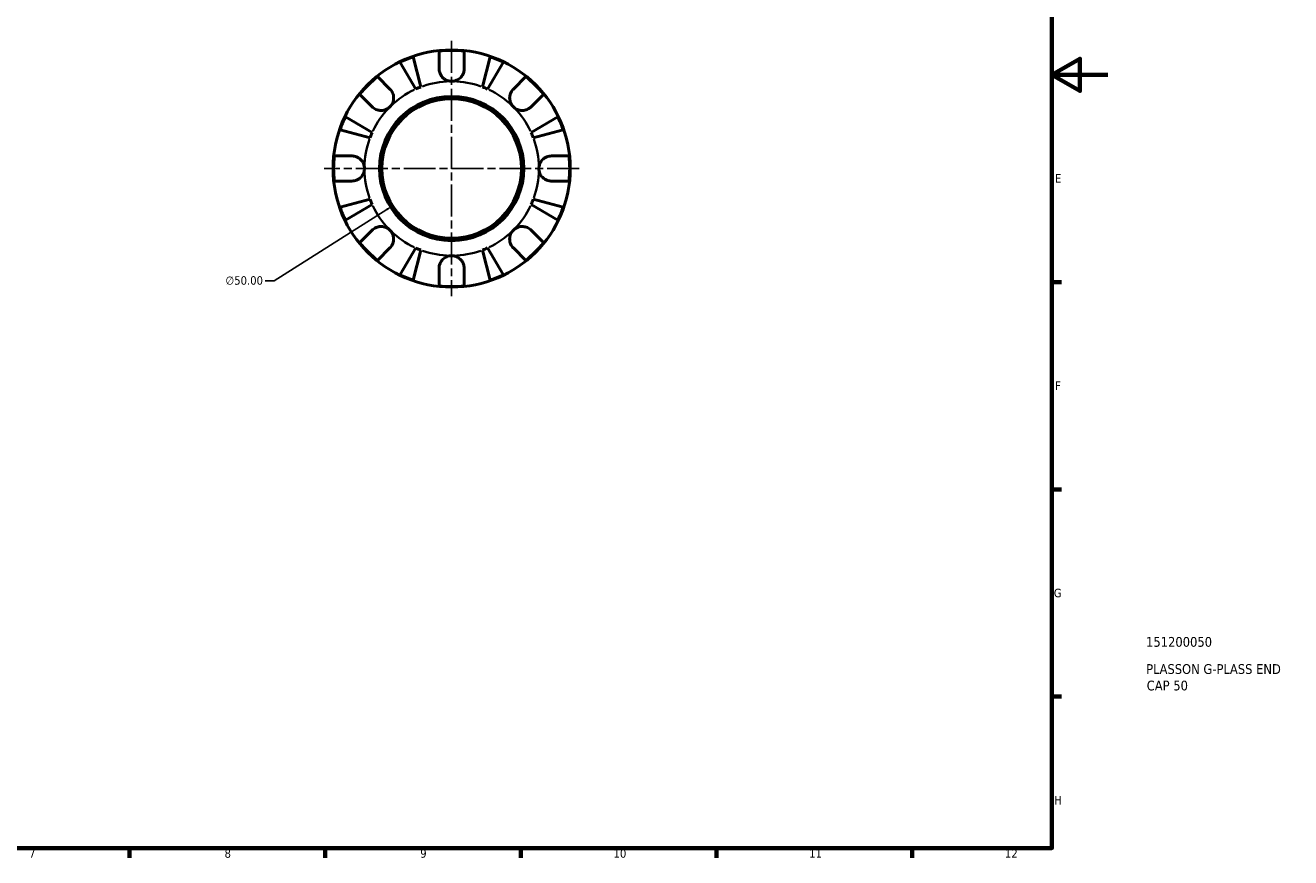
# Model space of a CAD drawing. Header units: millimetres. Extents: x 0 to 907, y 0 to 594.
# Tile 3 of 4: x 453 to 907, y 17 to 315. Entities that reach past the tile are written whole.
import ezdxf

# ---------------------------------------------------------------- set-up
doc = ezdxf.new("R2010")
doc.units = ezdxf.units.MM
doc.linetypes.add('CHAIN', pattern=[0.7087, 0.4724, -0.0591, 0.1181, -0.0591])
for name, color, linetype, lineweight in [('Border (ANSI)', 7, 'Continuous', 70), ('Center Mark (ANSI)', 7, 'Continuous', 25), ('Dimension (ANSI)', 7, 'Continuous', 25), ('Title (ISO)', 7, 'Continuous', 50), ('Visible (ANSI)', 7, 'Continuous', 50), ('Visible Narrow (ANSI)', 7, 'Continuous', 35)]:
    doc.layers.add(name, color=color, linetype=linetype, lineweight=lineweight)
doc.styles.add('Note Text (ANSI)', font='tahoma.ttf')
doc.styles.add('Note Text (ISO)', font='tahoma.ttf')
doc.dimstyles.new('Default - mm (ANSI)', dxfattribs={"dimtxt": 3.048, "dimasz": 2.5, "dimexe": 3.175, "dimexo": 1.6002, "dimgap": 0.8, "dimtad": 0, "dimtoh": 1, "dimrnd": 1e-08, "dimzin": 4, "dimdsep": 46, "dimtxsty": 'Note Text (ANSI)', "dimcen": 0.09, "dimdle": 10, "dimclrd": 256, "dimclre": 256, "dimclrt": 256, "dimadec": 1, "dimazin": 1, "dimtfac": 1, "dimtofl": 0, "dimtmove": 0, "dimatfit": 3, "dimfxl": 1, "dimtolj": 1, "dimtzin": 4, "dimlwd": -1, "dimlwe": -1, "dimarcsym": 0})

# ---------------------------------------------------------------- blocks, each defined once
blk = doc.blocks.new('Borders Default Border')
at = {"layer": 'Border (ANSI)'}
for p, q in [((821, 222.75), (824.45, 222.75)), ((821, 148.5), (824.45, 148.5)), ((821, 74.25), (824.45, 74.25)), ((490.58, 20), (490.58, 16.55)), ((560.67, 20), (560.67, 16.55)), ((630.75, 20), (630.75, 16.55)), ((700.83, 20), (700.83, 16.55)), ((770.92, 20), (770.92, 16.55))]:
    blk.add_line(p, q, dxfattribs=at)
at = {"layer": 'Border (ANSI)', "flags": 128}
for points in [[(20, 20), (20, 574), (821, 574), (821, 20), (20, 20)], [(841, 297), (821, 297), (831, 302.77), (831, 291.23), (821, 297)]]:
    blk.add_lwpolyline(points, dxfattribs=at)
at = {"layer": 'Border (ANSI)', "attachment_point": 7, "style": 'Note Text (ANSI)'}
for s, insert, char_height in [('E', (822.05, 258.35), 3.05), ('F', (822.14, 184.1), 3.05), ('G', (821.66, 109.79), 3.05), ('H', (821.81, 35.6), 3.05), ('7', (454.6, 16.55), 3.05), ('8', (524.63, 16.48), 3.05), ('9', (594.7, 16.49), 3.05), ('10', (663.96, 16.49), 3.048), ('11', (734.04, 16.55), 3.048), ('12', (804.13, 16.55), 3.048)]:
    blk.add_mtext(s, dxfattribs=dict(at, insert=insert, char_height=char_height))
blk = doc.blocks.new('Title Blocks ISO')
at = {"layer": 'Title (ISO)', "style": 'Note Text (ISO)'}
for tag, p in [('PART_NUMBER_001', (33.69, 72.11)), ('DESCRIPTION_001', (33.74, 62.38)), ('DESCRIPTION_002', (33.94, 56.47))]:
    blk.add_attdef(tag, p, '', height=3.5, dxfattribs=at)
blk = doc.blocks.new('*D8')
at = {"layer": 'Defpoints', "color": 0, "transparency": 16777216}
for p in [(627.1, 276.79), (584.84, 250.07)]:
    blk.add_point(p, dxfattribs=at)
at = {"layer": 'Dimension (ANSI)', "transparency": 16777216}
for p, q in [((605.88, 263.43), (606.06, 263.43)), ((605.97, 263.34), (605.97, 263.52)), ((542.36, 223.21), (582.72, 248.73)), ((539.14, 223.21), (542.36, 223.21))]:
    blk.add_line(p, q, dxfattribs=at)
blk.add_solid([(582.5, 249.08), (582.95, 248.38), (584.84, 250.07)], dxfattribs=at)
at = {"layer": 'Dimension (ANSI)', "transparency": 16777216, "insert": (524.95, 224.85), "char_height": 3.048, "attachment_point": 1, "style": 'Note Text (ANSI)'}
blk.add_mtext('\\A1;∅50.00', dxfattribs=at)

msp = doc.modelspace()

# ---------------------------------------------------------------- linework, layer by layer
at = {"layer": 'Center Mark (ANSI)', "linetype": 'CHAIN', "ltscale": 24.192183}
for p, q in [((605.967, 309.102), (605.967, 217.752)), ((651.642, 263.427), (560.292, 263.427))]:
    msp.add_line(p, q, dxfattribs=at)
at = {"layer": 'Visible (ANSI)'}
for p, q in [((601.467, 299.177), (601.467, 305.46)), ((610.467, 305.46), (610.467, 299.177)), ((593.09, 291.901), (587.472, 301.439)), ((592.166, 303.384), (594.938, 292.667)), ((616.996, 292.667), (619.767, 303.384)), ((624.462, 301.439), (618.843, 291.901)), ((579.427, 296.331), (583.87, 291.888)), ((628.064, 291.888), (632.506, 296.331)), ((577.506, 285.524), (573.063, 289.967)), ((638.87, 289.967), (634.428, 285.524)), ((567.955, 281.922), (577.493, 276.304)), ((634.44, 276.304), (643.979, 281.922)), ((576.728, 274.456), (566.01, 277.228)), ((645.923, 277.228), (635.206, 274.456)), ((563.934, 267.927), (570.217, 267.927)), ((641.717, 267.927), (647.999, 267.927)), ((570.217, 258.927), (563.934, 258.927)), ((647.999, 258.927), (641.717, 258.927)), ((566.01, 249.627), (576.728, 252.399)), ((577.493, 250.551), (567.955, 244.932)), ((643.979, 244.932), (634.44, 250.551)), ((635.206, 252.399), (645.923, 249.627)), ((573.063, 236.888), (577.506, 241.33)), ((634.428, 241.33), (638.87, 236.888)), ((583.87, 234.966), (579.427, 230.524)), ((587.472, 225.415), (593.09, 234.954)), ((594.938, 234.188), (592.166, 223.471)), ((619.767, 223.471), (616.996, 234.188)), ((618.843, 234.954), (624.462, 225.415)), ((632.506, 230.524), (628.064, 234.966)), ((601.467, 221.395), (601.467, 227.677)), ((610.467, 227.677), (610.467, 221.395))]:
    msp.add_line(p, q, dxfattribs=at)
for radius in [42.5, 25.85, 25]:
    msp.add_circle((605.967, 263.427), radius, dxfattribs=at)
for radius, start, end in [(42.273, 83.88919, 96.11081), (42.273, 109.05437, 115.94563), (42.273, 64.05437, 70.94563), (42.273, 128.88919, 141.11081), (42.273, 38.88919, 51.11081), (31.25, 110.66622, 114.33378), (31.25, 65.66622, 69.33378), (42.273, 154.05437, 160.94563), (42.273, 19.05437, 25.94563), (31.25, 155.66622, 159.33378), (31.25, 20.66622, 24.33378), (42.273, 173.88919, 186.11081), (42.273, 353.88919, 6.11081), (42.273, 199.05437, 205.94563), (31.25, 200.66622, 204.33378), (31.25, 335.66622, 339.33378), (42.273, 334.05437, 340.94563), (42.273, 218.88919, 231.11081), (42.273, 308.88919, 321.11081), (31.25, 245.66622, 249.33378), (31.25, 290.66622, 294.33378), (42.273, 244.05437, 250.94563), (42.273, 289.05437, 295.94563), (42.273, 263.88919, 276.11081)]:
    msp.add_arc((605.967, 263.427), radius, start, end, dxfattribs=at)
for points, knots in [([(605.967, 294.677), (605.548, 294.677), (605.132, 294.736), (604.242, 294.99), (603.782, 295.211), (602.993, 295.769), (602.661, 296.09), (602.145, 296.769), (601.95, 297.112), (601.71, 297.696), (601.638, 297.926), (601.535, 298.367), (601.502, 298.577), (601.472, 298.918), (601.467, 299.048), (601.467, 299.177)], [0, 0, 0, 0, 0.1255823, 0.1255823, 0.27758688, 0.27758688, 0.41565829, 0.41565829, 0.53558864, 0.53558864, 0.6106285, 0.6106285, 0.67830711, 0.67830711, 0.7205994, 0.7205994, 0.7205994, 0.7205994]), ([(610.467, 299.177), (610.467, 298.968), (610.452, 298.757), (610.392, 298.335), (610.347, 298.125), (610.21, 297.655), (610.109, 297.398), (609.758, 296.703), (609.458, 296.293), (608.689, 295.551), (608.217, 295.24), (607.151, 294.796), (606.562, 294.677), (605.967, 294.677)], [-0.72877811, -0.72877811, -0.72877811, -0.72877811, -0.65864576, -0.65864576, -0.58948737, -0.58948737, -0.50282865, -0.50282865, -0.34782332, -0.34782332, -0.17870564, -0.17870564, 0, 0, 0, 0]), ([(583.87, 291.888), (583.959, 291.799), (584.045, 291.706), (584.312, 291.388), (584.479, 291.149), (584.775, 290.615), (584.9, 290.321), (585.127, 289.573), (585.193, 289.114), (585.18, 288.081), (585.066, 287.521), (584.623, 286.445), (584.29, 285.945), (583.87, 285.524)], [-0.72474413, -0.72474413, -0.72474413, -0.72474413, -0.68292689, -0.68292689, -0.58946764, -0.58946764, -0.49014387, -0.49014387, -0.34933517, -0.34933517, -0.17856496, -0.17856496, 0, 0, 0, 0]), ([(628.064, 285.524), (627.823, 285.766), (627.61, 286.033), (627.236, 286.632), (627.081, 286.963), (626.816, 287.775), (626.741, 288.261), (626.75, 289.212), (626.826, 289.667), (627.065, 290.4), (627.193, 290.686), (627.496, 291.212), (627.667, 291.45), (627.924, 291.744), (627.993, 291.817), (628.064, 291.888)], [0, 0, 0, 0, 0.10230486, 0.10230486, 0.2116531, 0.2116531, 0.35868741, 0.35868741, 0.49861539, 0.49861539, 0.59613895, 0.59613895, 0.69034298, 0.69034298, 0.72355027, 0.72355027, 0.72355027, 0.72355027]), ([(583.87, 285.524), (583.628, 285.283), (583.361, 285.07), (582.762, 284.697), (582.431, 284.542), (581.619, 284.277), (581.133, 284.202), (580.182, 284.211), (579.727, 284.287), (578.994, 284.525), (578.708, 284.654), (578.182, 284.956), (577.944, 285.128), (577.65, 285.385), (577.577, 285.454), (577.506, 285.524)], [0, 0, 0, 0, 0.10230486, 0.10230486, 0.2116531, 0.2116531, 0.35868741, 0.35868741, 0.49861539, 0.49861539, 0.59613895, 0.59613895, 0.69034298, 0.69034298, 0.72355027, 0.72355027, 0.72355027, 0.72355027]), ([(634.428, 285.524), (634.338, 285.435), (634.245, 285.349), (633.928, 285.082), (633.688, 284.915), (633.154, 284.619), (632.86, 284.494), (632.113, 284.267), (631.653, 284.201), (630.621, 284.214), (630.06, 284.328), (628.985, 284.771), (628.485, 285.104), (628.064, 285.524)], [-0.72474413, -0.72474413, -0.72474413, -0.72474413, -0.68292689, -0.68292689, -0.58946764, -0.58946764, -0.49014387, -0.49014387, -0.34933517, -0.34933517, -0.17856496, -0.17856496, 0, 0, 0, 0]), ([(570.217, 267.927), (570.372, 267.927), (570.528, 267.919), (570.948, 267.875), (571.212, 267.824), (571.763, 267.664), (572.048, 267.55), (572.735, 267.186), (573.114, 266.903), (573.838, 266.158), (574.152, 265.682), (574.599, 264.611), (574.717, 264.022), (574.717, 263.427)], [-0.71968867, -0.71968867, -0.71968867, -0.71968867, -0.66913349, -0.66913349, -0.58448293, -0.58448293, -0.49008499, -0.49008499, -0.34765985, -0.34765985, -0.17827673, -0.17827673, 0, 0, 0, 0]), ([(637.217, 263.427), (637.217, 263.828), (637.27, 264.227), (637.493, 265.041), (637.672, 265.448), (638.216, 266.314), (638.615, 266.737), (639.382, 267.293), (639.707, 267.47), (640.306, 267.71), (640.572, 267.788), (641.118, 267.897), (641.398, 267.925), (641.688, 267.927), (641.702, 267.927), (641.717, 267.927)], [-3.12621297, -3.12621297, -3.12621297, -3.12621297, -3.00592131, -3.00592131, -2.87295675, -2.87295675, -2.69789372, -2.69789372, -2.58338701, -2.58338701, -2.49547573, -2.49547573, -2.40310236, -2.40310236, -2.39831682, -2.39831682, -2.39831682, -2.39831682]), ([(574.717, 263.427), (574.717, 263.026), (574.663, 262.627), (574.441, 261.813), (574.261, 261.406), (573.718, 260.541), (573.319, 260.117), (572.551, 259.562), (572.226, 259.384), (571.627, 259.145), (571.362, 259.067), (570.815, 258.958), (570.535, 258.93), (570.245, 258.927), (570.231, 258.927), (570.217, 258.927)], [-3.12621297, -3.12621297, -3.12621297, -3.12621297, -3.00592131, -3.00592131, -2.87295675, -2.87295675, -2.69789372, -2.69789372, -2.58338701, -2.58338701, -2.49547573, -2.49547573, -2.40310236, -2.40310236, -2.39831682, -2.39831682, -2.39831682, -2.39831682]), ([(641.717, 258.927), (641.562, 258.927), (641.405, 258.935), (640.985, 258.979), (640.721, 259.03), (640.17, 259.191), (639.885, 259.305), (639.199, 259.669), (638.819, 259.952), (638.095, 260.697), (637.781, 261.173), (637.334, 262.244), (637.217, 262.833), (637.217, 263.427)], [-0.71968867, -0.71968867, -0.71968867, -0.71968867, -0.66913349, -0.66913349, -0.58448293, -0.58448293, -0.49008499, -0.49008499, -0.34765985, -0.34765985, -0.17827673, -0.17827673, 0, 0, 0, 0]), ([(577.506, 241.33), (577.595, 241.419), (577.688, 241.506), (578.006, 241.773), (578.245, 241.94), (578.78, 242.236), (579.073, 242.361), (579.821, 242.588), (580.28, 242.654), (581.313, 242.64), (581.873, 242.526), (582.949, 242.084), (583.449, 241.751), (583.87, 241.33)], [-0.72474413, -0.72474413, -0.72474413, -0.72474413, -0.68292689, -0.68292689, -0.58946764, -0.58946764, -0.49014387, -0.49014387, -0.34933517, -0.34933517, -0.17856496, -0.17856496, 0, 0, 0, 0]), ([(583.87, 241.33), (584.111, 241.089), (584.324, 240.821), (584.697, 240.223), (584.852, 239.892), (585.117, 239.08), (585.192, 238.594), (585.183, 237.643), (585.107, 237.188), (584.869, 236.454), (584.74, 236.169), (584.438, 235.643), (584.266, 235.405), (584.01, 235.111), (583.94, 235.037), (583.87, 234.966)], [0, 0, 0, 0, 0.10230486, 0.10230486, 0.2116531, 0.2116531, 0.35868741, 0.35868741, 0.49861539, 0.49861539, 0.59613895, 0.59613895, 0.69034298, 0.69034298, 0.72355027, 0.72355027, 0.72355027, 0.72355027]), ([(628.064, 234.966), (627.975, 235.056), (627.888, 235.149), (627.621, 235.466), (627.454, 235.706), (627.158, 236.24), (627.033, 236.534), (626.806, 237.281), (626.74, 237.741), (626.754, 238.773), (626.868, 239.334), (627.31, 240.409), (627.643, 240.909), (628.064, 241.33)], [-0.72474413, -0.72474413, -0.72474413, -0.72474413, -0.68292689, -0.68292689, -0.58946764, -0.58946764, -0.49014387, -0.49014387, -0.34933517, -0.34933517, -0.17856496, -0.17856496, 0, 0, 0, 0]), ([(628.064, 241.33), (628.305, 241.571), (628.573, 241.784), (629.171, 242.158), (629.502, 242.313), (630.314, 242.578), (630.8, 242.653), (631.751, 242.644), (632.206, 242.568), (632.94, 242.329), (633.225, 242.201), (633.751, 241.898), (633.989, 241.727), (634.283, 241.47), (634.357, 241.401), (634.428, 241.33)], [0, 0, 0, 0, 0.10230486, 0.10230486, 0.2116531, 0.2116531, 0.35868741, 0.35868741, 0.49861539, 0.49861539, 0.59613895, 0.59613895, 0.69034298, 0.69034298, 0.72355027, 0.72355027, 0.72355027, 0.72355027]), ([(601.467, 227.677), (601.467, 227.832), (601.475, 227.989), (601.519, 228.409), (601.57, 228.673), (601.73, 229.224), (601.844, 229.509), (602.208, 230.195), (602.491, 230.575), (603.236, 231.299), (603.712, 231.613), (604.783, 232.06), (605.372, 232.177), (605.967, 232.177)], [-0.71968867, -0.71968867, -0.71968867, -0.71968867, -0.66913349, -0.66913349, -0.58448293, -0.58448293, -0.49008499, -0.49008499, -0.34765985, -0.34765985, -0.17827673, -0.17827673, 0, 0, 0, 0]), ([(605.967, 232.177), (606.368, 232.177), (606.767, 232.124), (607.581, 231.901), (607.988, 231.722), (608.853, 231.178), (609.277, 230.779), (609.832, 230.012), (610.01, 229.687), (610.249, 229.088), (610.327, 228.823), (610.436, 228.276), (610.464, 227.996), (610.467, 227.706), (610.467, 227.692), (610.467, 227.677)], [-3.12621297, -3.12621297, -3.12621297, -3.12621297, -3.00592131, -3.00592131, -2.87295675, -2.87295675, -2.69789372, -2.69789372, -2.58338701, -2.58338701, -2.49547573, -2.49547573, -2.40310236, -2.40310236, -2.39831682, -2.39831682, -2.39831682, -2.39831682])]:
    msp.add_open_spline(points, degree=3, knots=knots, dxfattribs=at)
at = {"layer": 'Visible Narrow (ANSI)'}
for start, end in [(91.03331, 109.63291), (70.36709, 88.96669), (115.36709, 133.96669), (46.03331, 64.63291), (136.03331, 154.63291), (25.36709, 43.96669), (160.36709, 178.96669), (1.03331, 19.63291), (181.03331, 199.63291), (340.36709, 358.96669), (205.36709, 223.96669), (316.03331, 334.63291), (226.03331, 244.63291), (295.36709, 313.96669), (250.36709, 268.96669), (271.03331, 289.63291)]:
    msp.add_arc((605.967, 263.427), 31.25, start, end, dxfattribs=at)

# ---------------------------------------------------------------- block references
msp.add_blockref('Borders Default Border', (0, 0))
msp.add_blockref('Title Blocks ISO', (821, 20)).add_auto_attribs({'PART_NUMBER_001': '151200050', 'DESCRIPTION_001': 'PLASSON G-PLASS END', 'DESCRIPTION_002': 'CAP 50'})

# ---------------------------------------------------------------- dimensions: what is measured, and where the dimension line sits
at = {"layer": 'Dimension (ANSI)'}
dim = msp.add_diameter_dim_2p(p1=(627.097, 276.787), p2=(584.836, 250.067), dimstyle='Default - mm (ANSI)', override={"dimgap": 0.8, "dimtih": 1, "dimdec": 2, "dimlfac": 1, "dimtol": 0, "dimlim": 0, "dimtp": 0, "dimtm": 0, "dimtdec": 2}, dxfattribs=at)
dim.commit()
dim.dimension.update_dxf_attribs({"geometry": '*D8', "text_midpoint": (531.644, 223.213), "dimtype": 163})

doc.saveas('drawing.dxf')
